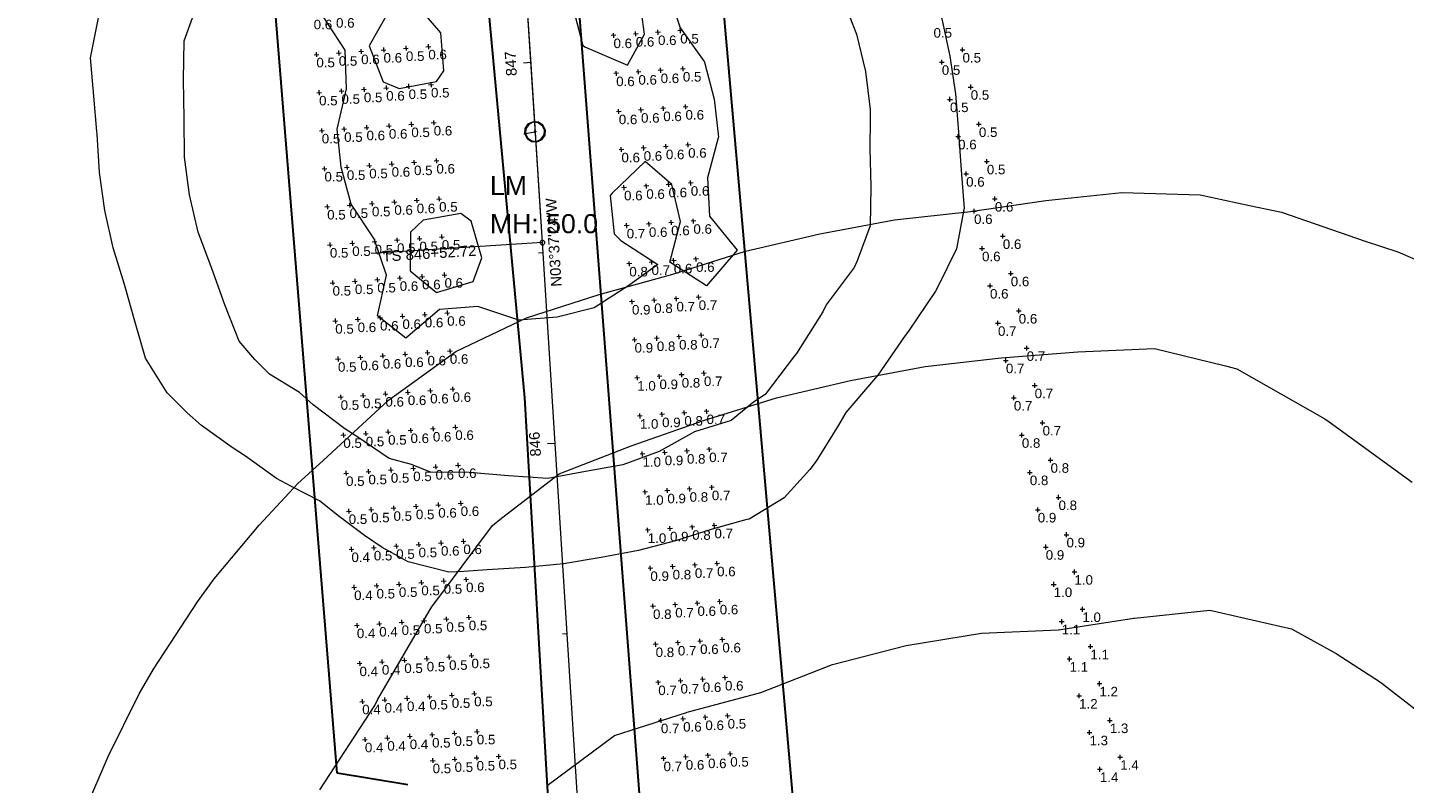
# Model space of a CAD drawing. Extents: x 11759 to 13757, y -2685 to 8839.
# Tile 49 of 58: x 12638 to 12999, y 6934 to 7132. Entities that reach past the tile are written whole.
import ezdxf

# ---------------------------------------------------------------- set-up
doc = ezdxf.new("R2010")
doc.units = 0
doc.header["$MEASUREMENT"] = 0
for name, color, linetype, lineweight in [('AGI32-115446_BK001 - Copy -- 2023-Jan-03 22h-01m-38s-DRAWING', 7, 'Continuous', 0), ('AGI32-Project_1-CALCPTS', 7, 'Continuous', 0), ('AGI32-Project_1-LUMINAIRE', 7, 'Continuous', 0), ('AGI32-Project_1-MARKPOINT', 7, 'Continuous', 0), ('AGI32-Project_1-POLE_PENDANT', 7, 'Continuous', 0), ('AGI32-Project_1-STATISTICAL_AREA', 7, 'Continuous', 0), ('AGI32-Project_1-TEMPLATE', 7, 'Continuous', 0)]:
    doc.layers.add(name, color=color, linetype=linetype, lineweight=lineweight)
doc.styles.add('AGI32-Arial', font='arial.ttf')

# ---------------------------------------------------------------- blocks, each defined once
blk = doc.blocks.new('AGI32-ID1buv4w-Project_1-STATISTICAL_AREA-US 23 NB - Overall')
at = {"layer": 'AGI32-Project_1-STATISTICAL_AREA', "color": 7, "linetype": 'Continuous', "lineweight": 30}
for p, q in [((617.34, 5157.8), (584.78, 5558.94)), ((644.11, 5496.34), (666.46, 5256.13)), ((666.46, 5256.13), (688.19, 4883.66)), ((635.86, 5154.75), (617.34, 5157.8))]:
    blk.add_line(p, q, dxfattribs=at)
blk = doc.blocks.new('AGI32-ID1buv4w-Project_1-STATISTICAL_AREA-US 23 SB - Overall')
at = {"layer": 'AGI32-Project_1-STATISTICAL_AREA', "color": 7, "linetype": 'Continuous', "lineweight": 30}
for p, q in [((736.94, 5149.82), (712.63, 5426.3)), ((675.78, 5421.7), (701.41, 5088.01))]:
    blk.add_line(p, q, dxfattribs=at)
blk = doc.blocks.new('AGI32-ID1buv4w-Project_1-LUMINAIRE-LM_Symbol')
at = {"layer": 'AGI32-Project_1-LUMINAIRE', "color": 7, "linetype": 'ByBlock', "lineweight": 0}
for p, q in [((-0.78, 0.45, 0.3), (-0.9, 0, 0.3)), ((-0.78, 0.45), (-0.9, 0)), ((-0.9, 0, 0.3), (-0.78, 0.45, 0.3)), ((-0.9, 0, 0.3), (-0.78, -0.45, 0.3)), ((-0.9, 0), (-0.9, 0, 0.3)), ((-0.9, 0), (-0.78, -0.45)), ((-0.78, -0.45, 0.3), (-0.9, 0, 0.3)), ((-0.9, 0, 0.3), (-0.9, 0)), ((-0.73, 0.4), (-0.85, 0)), ((-0.85, 0), (-0.73, -0.4)), ((-0.45, 0.78, 0.3), (-0.78, 0.45, 0.3)), ((-0.45, 0.78), (-0.78, 0.45)), ((-0.78, 0.45, 0.3), (-0.45, 0.78, 0.3)), ((-0.78, 0.45), (-0.78, 0.45, 0.3)), ((-0.78, 0.45, 0.3), (-0.78, 0.45)), ((-0.4, 0.73), (-0.73, 0.4)), ((0, 0.9, 0.3), (-0.45, 0.78, 0.3)), ((0, 0.9), (-0.45, 0.78)), ((-0.45, 0.78, 0.3), (0, 0.9, 0.3)), ((-0.45, 0.78), (-0.45, 0.78, 0.3)), ((-0.45, 0.78, 0.3), (-0.45, 0.78)), ((0, 0.85), (-0.4, 0.73)), ((-0.1, 0), (0.1, 0)), ((0.45, 0.78, 0.3), (0, 0.9, 0.3)), ((0.45, 0.78), (0, 0.9)), ((0, 0.9), (0, 0.9, 0.3)), ((0, 0.9, 0.3), (0.45, 0.78, 0.3)), ((0, 0.9, 0.3), (0, 0.9)), ((0.4, 0.73), (0, 0.85)), ((0, -0.1), (0, 0.1)), ((0, 0.1), (0.1, 0)), ((0, -0.1), (0.1, 0)), ((0.73, 0.4), (0.4, 0.73)), ((0.78, 0.45, 0.3), (0.45, 0.78, 0.3)), ((0.78, 0.45), (0.45, 0.78)), ((0.45, 0.78), (0.45, 0.78, 0.3)), ((0.45, 0.78, 0.3), (0.78, 0.45, 0.3)), ((0.45, 0.78, 0.3), (0.45, 0.78)), ((0.85, 0), (0.73, 0.4)), ((0.73, -0.4), (0.85, 0)), ((0.9, 0, 0.3), (0.78, 0.45, 0.3)), ((0.9, 0), (0.78, 0.45)), ((0.78, 0.45), (0.78, 0.45, 0.3)), ((0.78, 0.45, 0.3), (0.9, 0, 0.3)), ((0.78, 0.45, 0.3), (0.78, 0.45)), ((0.78, -0.45, 0.3), (0.9, 0, 0.3)), ((0.78, -0.45), (0.9, 0)), ((0.9, 0, 0.3), (0.78, -0.45, 0.3)), ((0.9, 0, 0.3), (0.9, 0)), ((0.9, 0), (0.9, 0, 0.3)), ((-0.78, -0.45, 0.3), (-0.45, -0.78, 0.3)), ((-0.78, -0.45), (-0.78, -0.45, 0.3)), ((-0.78, -0.45), (-0.45, -0.78)), ((-0.45, -0.78, 0.3), (-0.78, -0.45, 0.3)), ((-0.78, -0.45, 0.3), (-0.78, -0.45)), ((-0.73, -0.4), (-0.4, -0.73)), ((-0.45, -0.78, 0.3), (0, -0.9, 0.3)), ((-0.45, -0.78), (-0.45, -0.78, 0.3)), ((-0.45, -0.78), (0, -0.9)), ((0, -0.9, 0.3), (-0.45, -0.78, 0.3)), ((-0.45, -0.78, 0.3), (-0.45, -0.78)), ((-0.4, -0.73), (0, -0.85)), ((0, -0.85), (0.4, -0.73)), ((0, -0.9, 0.3), (0.45, -0.78, 0.3)), ((0, -0.9), (0.45, -0.78)), ((0.45, -0.78, 0.3), (0, -0.9, 0.3)), ((0, -0.9), (0, -0.9, 0.3)), ((0, -0.9, 0.3), (0, -0.9)), ((0.4, -0.73), (0.73, -0.4)), ((0.45, -0.78, 0.3), (0.78, -0.45, 0.3)), ((0.45, -0.78), (0.78, -0.45)), ((0.78, -0.45, 0.3), (0.45, -0.78, 0.3)), ((0.45, -0.78), (0.45, -0.78, 0.3)), ((0.45, -0.78, 0.3), (0.45, -0.78)), ((0.78, -0.45), (0.78, -0.45, 0.3)), ((0.78, -0.45, 0.3), (0.78, -0.45))]:
    blk.add_line(p, q, dxfattribs=at)
blk = doc.blocks.new('AGI32-ID1buv4w-Project_1-LUMINAIRE-LM_125-1')
at = {"layer": 'AGI32-Project_1-LUMINAIRE', "color": 7, "linetype": 'ByBlock', "lineweight": 0, "xscale": 3, "yscale": 3, "zscale": 3}
blk.add_blockref('AGI32-ID1buv4w-Project_1-LUMINAIRE-LM_Symbol', (0, 0), dxfattribs=at)
blk = doc.blocks.new('AGI32-ID1buv4w-Project_1-LUMINAIRE-LM_125_Labels')
at = {"layer": 'AGI32-Project_1-LUMINAIRE', "color": 7, "linetype": 'ByBlock', "lineweight": 0, "char_height": 5, "attachment_point": 1, "style": 'AGI32-Arial'}
for s, insert in [('LM', (-8.85, -11.04, 50)), ('MH: 50.0', (-8.85, -21.04, 50))]:
    blk.add_mtext(s, dxfattribs=dict(at, insert=insert))
blk = doc.blocks.new('AGI32-ID1buv4w-Project_1-LUMINAIRE-LM_Template1')
at = {"layer": 'AGI32-Project_1-TEMPLATE', "color": 1, "linetype": 'ByBlock', "lineweight": 0}
for p, q in [((-20, 111.88, -50), (-10, 112.73, -50)), ((-10, 112.73, -50), (0, 112.91, -50)), ((0, 112.91, -50), (10, 112.83, -50)), ((10, 112.83, -50), (20, 112.09, -50)), ((20, 112.09, -50), (30, 110.85, -50)), ((-50, 104.94, -50), (-40, 109.5, -50)), ((-40, 109.5, -50), (-36.02, 109.99, -50)), ((-36.02, 109.99, -50), (-30, 110.68, -50)), ((-30, 110.68, -50), (-20, 111.88, -50)), ((30, 110.85, -50), (39.4, 109.99, -50)), ((39.4, 109.99, -50), (40, 109.93, -50)), ((40, 109.93, -50), (49.99, 106.1, -50)), ((-55.96, 99.99, -50), (-50, 104.94, -50)), ((49.99, 106.1, -50), (58.01, 99.99, -50)), ((-59.99, 96.08, -50), (-55.96, 99.99, -50)), ((58.01, 99.99, -50), (59.99, 98.21, -50)), ((59.99, 98.21, -50), (67.49, 89.99, -50)), ((-65.67, 89.99, -50), (-59.99, 96.08, -50)), ((-69.99, 85.03, -50), (-65.67, 89.99, -50)), ((67.49, 89.99, -50), (69.99, 87, -50)), ((69.99, 87, -50), (78.64, 79.99, -50)), ((-76.51, 79.99, -50), (-69.99, 85.03, -50)), ((-79.99, 77.26, -50), (-76.51, 79.99, -50)), ((78.64, 79.99, -50), (79.99, 78.89, -50)), ((-86.94, 69.99, -50), (-79.99, 77.26, -50)), ((79.99, 78.89, -50), (88.87, 69.99, -50)), ((-89.99, 67.14, -50), (-86.94, 69.99, -50)), ((88.87, 69.99, -50), (89.99, 68.99, -50)), ((89.99, 68.99, -50), (98.78, 59.99, -50)), ((-96.87, 59.99, -50), (-89.99, 67.14, -50)), ((-99.99, 56.1, -50), (-96.87, 59.99, -50)), ((98.78, 59.99, -50), (99.99, 58.51, -50)), ((99.99, 58.51, -50), (106.17, 49.99, -50)), ((-104.18, 49.99, -50), (-99.99, 56.1, -50)), ((-108.13, 40, -50), (-104.18, 49.99, -50)), ((106.17, 49.99, -50), (109.99, 40.21, -50)), ((-109.13, 30, -50), (-108.13, 40, -50)), ((109.99, 40.21, -50), (110.07, 40, -50)), ((110.07, 40, -50), (111.13, 30, -50)), ((-109.99, 20.7, -50), (-109.13, 30, -50)), ((111.13, 30, -50), (112.21, 20, -50)), ((-111.26, 10, -50), (-110.07, 20, -50)), ((-110.07, 20, -50), (-109.99, 20.7, -50)), ((112.21, 20, -50), (113.29, 10, -50)), ((-111.61, 0, -50), (-111.26, 10, -50)), ((113.29, 10, -50), (113.56, 0, -50)), ((-111.26, -10, -50), (-111.61, 0, -50)), ((113.56, 0, -50), (113.29, -10, -50)), ((-110.07, -20, -50), (-111.26, -10, -50)), ((113.29, -10, -50), (112.21, -20, -50)), ((-109.99, -20.7, -50), (-110.07, -20, -50)), ((-109.13, -30, -50), (-109.99, -20.7, -50)), ((112.21, -20, -50), (111.13, -30, -50)), ((-108.13, -40, -50), (-109.13, -30, -50)), ((111.13, -30, -50), (110.07, -40, -50)), ((-104.18, -50, -50), (-108.13, -40, -50)), ((109.99, -40.21, -50), (106.17, -50, -50)), ((110.07, -40, -50), (109.99, -40.21, -50)), ((-99.99, -56.1, -50), (-104.18, -50, -50)), ((106.17, -50, -50), (99.99, -58.51, -50)), ((-96.87, -59.99, -50), (-99.99, -56.1, -50)), ((-89.99, -67.14, -50), (-96.87, -59.99, -50)), ((98.78, -59.99, -50), (89.99, -68.99, -50)), ((99.99, -58.51, -50), (98.78, -59.99, -50)), ((-86.94, -69.99, -50), (-89.99, -67.14, -50)), ((-79.99, -77.26, -50), (-86.94, -69.99, -50)), ((88.87, -69.99, -50), (79.99, -78.89, -50)), ((89.99, -68.99, -50), (88.87, -69.99, -50)), ((-76.51, -79.99, -50), (-79.99, -77.26, -50)), ((79.99, -78.89, -50), (78.64, -79.99, -50)), ((-69.99, -85.03, -50), (-76.51, -79.99, -50)), ((78.64, -79.99, -50), (69.99, -87, -50)), ((-65.67, -89.99, -50), (-69.99, -85.03, -50)), ((-59.99, -96.08, -50), (-65.67, -89.99, -50)), ((67.49, -89.99, -50), (59.99, -98.21, -50)), ((69.99, -87, -50), (67.49, -89.99, -50)), ((-55.96, -99.99, -50), (-59.99, -96.08, -50)), ((-50, -104.94, -50), (-55.96, -99.99, -50)), ((58.01, -99.99, -50), (49.99, -106.1, -50)), ((59.99, -98.21, -50), (58.01, -99.99, -50)), ((-40, -109.5, -50), (-50, -104.94, -50)), ((49.99, -106.1, -50), (40, -109.93, -50)), ((-36.02, -109.99, -50), (-40, -109.5, -50)), ((-30, -110.68, -50), (-36.02, -109.99, -50)), ((-20, -111.88, -50), (-30, -110.68, -50)), ((-10, -112.73, -50), (-20, -111.88, -50)), ((30, -110.85, -50), (20, -112.09, -50)), ((39.4, -109.99, -50), (30, -110.85, -50)), ((40, -109.93, -50), (39.4, -109.99, -50)), ((0, -112.91, -50), (-10, -112.73, -50)), ((10, -112.83, -50), (0, -112.91, -50)), ((20, -112.09, -50), (10, -112.83, -50))]:
    blk.add_line(p, q, dxfattribs=at)
at = {"layer": 'AGI32-Project_1-TEMPLATE', "color": 5, "linetype": 'ByBlock', "lineweight": 0}
for p, q in [((-30, 84.75, -50), (-20, 87.43, -50)), ((-20, 87.43, -50), (-10, 89.98, -50)), ((-10, 89.98, -50), (0, 89.96, -50)), ((0, 89.96, -50), (10, 89.99, -50)), ((10, 89.99, -50), (20, 88.29, -50)), ((20, 88.29, -50), (30, 84.86, -50)), ((-40, 82.85, -50), (-30, 84.75, -50)), ((30, 84.86, -50), (40, 83.65, -50)), ((40, 83.65, -50), (46.61, 79.99, -50)), ((-50, 77.33, -50), (-44.52, 79.99, -50)), ((-44.52, 79.99, -50), (-40, 82.85, -50)), ((46.61, 79.99, -50), (49.99, 78.56, -50)), ((-57.49, 69.99, -50), (-50, 77.33, -50)), ((49.99, 78.56, -50), (59.42, 69.99, -50)), ((-59.99, 67.64, -50), (-57.49, 69.99, -50)), ((59.42, 69.99, -50), (59.99, 69.5, -50)), ((59.99, 69.5, -50), (68.77, 59.99, -50)), ((-67.06, 59.99, -50), (-59.99, 67.64, -50)), ((-69.99, 56.1, -50), (-67.06, 59.99, -50)), ((68.77, 59.99, -50), (69.99, 58.35, -50)), ((69.99, 58.35, -50), (78.97, 49.99, -50)), ((-76.9, 49.99, -50), (-69.99, 56.1, -50)), ((-79.99, 45.51, -50), (-76.9, 49.99, -50)), ((78.97, 49.99, -50), (79.99, 48.41, -50)), ((79.99, 48.41, -50), (85.03, 40, -50)), ((-83.19, 40, -50), (-79.99, 45.51, -50)), ((-85.15, 30, -50), (-83.19, 40, -50)), ((85.03, 40, -50), (86.99, 30, -50)), ((-86.82, 20, -50), (-85.15, 30, -50)), ((86.99, 30, -50), (88.58, 20, -50)), ((-88.57, 10, -50), (-86.82, 20, -50)), ((88.58, 20, -50), (89.99, 12.61, -50)), ((89.99, 12.61, -50), (90.52, 10, -50)), ((-89.09, 0, -50), (-88.57, 10, -50)), ((90.52, 10, -50), (91.07, 0, -50)), ((-88.57, -10, -50), (-89.09, 0, -50)), ((91.07, 0, -50), (90.52, -10, -50)), ((-86.82, -20, -50), (-88.57, -10, -50)), ((90.52, -10, -50), (89.99, -12.61, -50)), ((89.99, -12.61, -50), (88.58, -20, -50)), ((-85.15, -30, -50), (-86.82, -20, -50)), ((88.58, -20, -50), (86.99, -30, -50)), ((-83.19, -40, -50), (-85.15, -30, -50)), ((86.99, -30, -50), (85.03, -40, -50)), ((-79.99, -45.51, -50), (-83.19, -40, -50)), ((85.03, -40, -50), (79.99, -48.41, -50)), ((-76.9, -50, -50), (-79.99, -45.51, -50)), ((-69.99, -56.1, -50), (-76.9, -50, -50)), ((78.97, -50, -50), (69.99, -58.35, -50)), ((79.99, -48.41, -50), (78.97, -50, -50)), ((-67.06, -59.99, -50), (-69.99, -56.1, -50)), ((-59.99, -67.64, -50), (-67.06, -59.99, -50)), ((68.77, -59.99, -50), (59.99, -69.5, -50)), ((69.99, -58.35, -50), (68.77, -59.99, -50)), ((-57.49, -69.99, -50), (-59.99, -67.64, -50)), ((-50, -77.33, -50), (-57.49, -69.99, -50)), ((59.42, -69.99, -50), (49.99, -78.56, -50)), ((59.99, -69.5, -50), (59.42, -69.99, -50)), ((-44.52, -79.99, -50), (-50, -77.33, -50)), ((49.99, -78.56, -50), (46.61, -79.99, -50)), ((-40, -82.85, -50), (-44.52, -79.99, -50)), ((-30, -84.75, -50), (-40, -82.85, -50)), ((46.61, -79.99, -50), (40, -83.65, -50)), ((-20, -87.43, -50), (-30, -84.75, -50)), ((30, -84.86, -50), (20, -88.29, -50)), ((40, -83.65, -50), (30, -84.86, -50)), ((-10, -89.98, -50), (-20, -87.43, -50)), ((0, -89.96, -50), (-10, -89.98, -50)), ((10, -89.99, -50), (0, -89.96, -50)), ((20, -88.29, -50), (10, -89.99, -50))]:
    blk.add_line(p, q, dxfattribs=at)
at = {"layer": 'AGI32-Project_1-TEMPLATE', "color": 3, "linetype": 'ByBlock', "lineweight": 0}
for p, q in [((-46.32, 40, -50), (-40, 47.15, -50)), ((-40, 47.15, -50), (-30, 41.31, -50)), ((-20, 42.3, -50), (-10, 47.77, -50)), ((-10, 47.77, -50), (0, 48.88, -50)), ((0, 48.88, -50), (10, 48.16, -50)), ((10, 48.16, -50), (20, 44.03, -50)), ((31.6, 40, -50), (40, 47.79, -50)), ((40, 47.79, -50), (49.57, 40, -50)), ((20, 44.03, -50), (28.43, 40, -50)), ((-42.07, 30, -50), (-46.32, 40, -50)), ((-30, 41.31, -50), (-20, 42.3, -50)), ((28.43, 40, -50), (20, 32.04, -50)), ((36.32, 30, -50), (31.6, 40, -50)), ((49.57, 40, -50), (43.99, 30, -50)), ((-30, 36.78, -50), (-35.74, 30, -50)), ((-20, 35.69, -50), (-30, 36.78, -50)), ((-16.6, 30, -50), (-20, 35.69, -50)), ((-43.55, 20, -50), (-42.07, 30, -50)), ((-35.74, 30, -50), (-33.8, 20, -50)), ((-17.63, 20, -50), (-16.6, 30, -50)), ((20, 32.04, -50), (18.63, 30, -50)), ((18.63, 30, -50), (19.43, 20, -50)), ((35.83, 20, -50), (36.32, 30, -50)), ((43.99, 30, -50), (45.35, 20, -50)), ((-47.85, 10, -50), (-43.55, 20, -50)), ((-33.8, 20, -50), (-30, 17.54, -50)), ((-20, 17.59, -50), (-17.63, 20, -50)), ((19.43, 20, -50), (20, 19.48, -50)), ((20, 19.48, -50), (30, 12.84, -50)), ((30, 12.84, -50), (35.83, 20, -50)), ((45.35, 20, -50), (49.99, 10.16, -50)), ((-30, 17.54, -50), (-20, 17.59, -50)), ((-48.64, 0, -50), (-47.85, 10, -50)), ((49.99, 10.16, -50), (50.05, 10, -50)), ((50.05, 10, -50), (50.72, 0, -50)), ((-47.85, -10, -50), (-48.64, 0, -50)), ((50.72, 0, -50), (50.05, -10, -50)), ((-43.55, -20, -50), (-47.85, -10, -50)), ((49.99, -10.16, -50), (45.35, -20, -50)), ((50.05, -10, -50), (49.99, -10.16, -50)), ((30, -12.84, -50), (20, -19.48, -50)), ((35.83, -20, -50), (30, -12.84, -50)), ((-30, -17.54, -50), (-33.8, -20, -50)), ((-20, -17.59, -50), (-30, -17.54, -50)), ((-17.63, -20, -50), (-20, -17.59, -50)), ((-42.07, -30, -50), (-43.55, -20, -50)), ((-33.8, -20, -50), (-35.74, -30, -50)), ((-16.6, -30, -50), (-17.63, -20, -50)), ((19.43, -20, -50), (18.63, -30, -50)), ((20, -19.48, -50), (19.43, -20, -50)), ((36.32, -30, -50), (35.83, -20, -50)), ((45.35, -20, -50), (43.99, -30, -50)), ((-46.32, -40, -50), (-42.07, -30, -50)), ((-35.74, -30, -50), (-30, -36.78, -50)), ((-20, -35.69, -50), (-16.6, -30, -50)), ((18.63, -30, -50), (20, -32.04, -50)), ((20, -32.04, -50), (28.43, -40, -50)), ((31.6, -40, -50), (36.32, -30, -50)), ((43.99, -30, -50), (49.57, -40, -50)), ((-30, -36.78, -50), (-20, -35.69, -50)), ((-40, -47.15, -50), (-46.32, -40, -50)), ((-30, -41.31, -50), (-40, -47.15, -50)), ((-20, -42.3, -50), (-30, -41.31, -50)), ((-10, -47.77, -50), (-20, -42.3, -50)), ((28.43, -40, -50), (20, -44.03, -50)), ((40, -47.79, -50), (31.6, -40, -50)), ((49.57, -40, -50), (40, -47.79, -50)), ((20, -44.03, -50), (10, -48.16, -50)), ((0, -48.88, -50), (-10, -47.77, -50)), ((10, -48.16, -50), (0, -48.88, -50))]:
    blk.add_line(p, q, dxfattribs=at)
blk = doc.blocks.new('AGI32-ID1buv4w-Project_1-LUMINAIRE-LM_125')
at = {"layer": 'AGI32-Project_1-POLE_PENDANT', "color": 7, "linetype": 'ByBlock', "lineweight": 0}
for q in [(3, 0), (0, 0, -50)]:
    blk.add_line((0, 0), q, dxfattribs=at)
at = {"layer": 'AGI32-Project_1-LUMINAIRE', "color": 7, "linetype": 'ByBlock', "lineweight": 0}
blk.add_blockref('AGI32-ID1buv4w-Project_1-LUMINAIRE-LM_125-1', (3, 0), dxfattribs=at)
at = {"layer": 'AGI32-Project_1-LUMINAIRE', "color": 7, "linetype": 'ByBlock', "lineweight": 0, "rotation": 349.6469913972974}
blk.add_blockref('AGI32-ID1buv4w-Project_1-LUMINAIRE-LM_125_Labels', (0, 0, -50), dxfattribs=at)
at = {"layer": 'AGI32-Project_1-TEMPLATE', "color": 7, "linetype": 'ByBlock', "lineweight": 0}
blk.add_blockref('AGI32-ID1buv4w-Project_1-LUMINAIRE-LM_Template1', (0, 0), dxfattribs=at)
blk = doc.blocks.new('AGI32-ID1buv4w-Project_1-LUMINAIRE-HM4_Template2')
at = {"layer": 'AGI32-Project_1-TEMPLATE', "color": 1, "linetype": 'ByBlock', "lineweight": 0}
for p, q in [((-59.82, 251.5, -100), (-39.88, 252.8, -100)), ((-39.88, 252.8, -100), (-19.94, 254.78, -100)), ((-19.94, 254.78, -100), (0, 255.18, -100)), ((0, 255.18, -100), (19.94, 254.78, -100)), ((19.94, 254.78, -100), (39.88, 252.8, -100)), ((39.88, 252.8, -100), (59.82, 251.5, -100)), ((-99.7, 244.62, -100), (-79.76, 249.5, -100)), ((-79.76, 249.5, -100), (-59.82, 251.5, -100)), ((59.82, 251.5, -100), (79.76, 249.5, -100)), ((79.76, 249.5, -100), (99.7, 244.62, -100)), ((-111.77, 239.28, -100), (-99.7, 244.62, -100)), ((99.7, 244.62, -100), (111.77, 239.28, -100)), ((-119.64, 235.83, -100), (-111.77, 239.28, -100)), ((111.77, 239.28, -100), (119.64, 235.83, -100)), ((-139.58, 223.87, -100), (-119.64, 235.83, -100)), ((119.64, 235.83, -100), (139.58, 223.87, -100)), ((-147.4, 219.34, -100), (-139.58, 223.87, -100)), ((139.58, 223.87, -100), (147.4, 219.34, -100)), ((-159.52, 210.76, -100), (-147.4, 219.34, -100)), ((147.4, 219.34, -100), (159.52, 210.76, -100)), ((-173.98, 199.4, -100), (-159.52, 210.76, -100)), ((-179.46, 194.39, -100), (-173.98, 199.4, -100)), ((-194.39, 179.46, -100), (-179.46, 194.39, -100)), ((-199.4, 173.98, -100), (-194.39, 179.46, -100)), ((-210.76, 159.52, -100), (-199.4, 173.98, -100)), ((-219.34, 147.4, -100), (-210.76, 159.52, -100))]:
    blk.add_line(p, q, dxfattribs=at)
at = {"layer": 'AGI32-Project_1-TEMPLATE', "color": 5, "linetype": 'ByBlock', "lineweight": 0}
for p, q in [((-59.82, 210.98, -100), (-39.88, 213.54, -100)), ((-39.88, 213.54, -100), (-19.94, 215.43, -100)), ((-19.94, 215.43, -100), (0, 215.91, -100)), ((0, 215.91, -100), (19.94, 215.43, -100)), ((19.94, 215.43, -100), (39.88, 213.54, -100)), ((39.88, 213.54, -100), (59.82, 210.98, -100)), ((-79.76, 207.72, -100), (-59.82, 210.98, -100)), ((59.82, 210.98, -100), (79.76, 207.72, -100)), ((-96.98, 199.4, -100), (-79.76, 207.72, -100)), ((79.76, 207.72, -100), (96.98, 199.4, -100)), ((-99.7, 198.01, -100), (-96.98, 199.4, -100)), ((96.98, 199.4, -100), (99.7, 198.01, -100)), ((-119.64, 180.41, -100), (-99.7, 198.01, -100)), ((99.7, 198.01, -100), (119.64, 180.41, -100)), ((-138.58, 159.52, -100), (-120.57, 179.46, -100)), ((-120.57, 179.46, -100), (-119.64, 180.41, -100)), ((119.64, 180.41, -100), (120.57, 179.46, -100)), ((120.57, 179.46, -100), (138.58, 159.52, -100)), ((-139.58, 158.23, -100), (-138.58, 159.52, -100)), ((-158.23, 139.58, -100), (-139.58, 158.23, -100))]:
    blk.add_line(p, q, dxfattribs=at)
at = {"layer": 'AGI32-Project_1-TEMPLATE', "color": 3, "linetype": 'ByBlock', "lineweight": 0}
for p, q in [((-19.94, 144.04, -100), (0, 144.89, -100)), ((0, 144.89, -100), (19.94, 144.04, -100)), ((-39.88, 140.7, -100), (-19.94, 144.04, -100)), ((19.94, 144.04, -100), (39.88, 140.7, -100)), ((-99.7, 128.36, -100), (-79.76, 137.62, -100)), ((-79.76, 137.62, -100), (-60.05, 139.58, -100)), ((-60.05, 139.58, -100), (-59.82, 139.61, -100)), ((-59.82, 139.61, -100), (-39.88, 140.7, -100)), ((39.88, 140.7, -100), (59.82, 139.61, -100)), ((59.82, 139.61, -100), (60.05, 139.58, -100)), ((60.05, 139.58, -100), (79.76, 137.62, -100)), ((79.76, 137.62, -100), (99.7, 128.36, -100)), ((99.7, 128.36, -100), (109.89, 119.64, -100)), ((109.89, 119.64, -100), (119.64, 109.89, -100)), ((119.64, 109.89, -100), (128.36, 99.7, -100))]:
    blk.add_line(p, q, dxfattribs=at)
blk = doc.blocks.new('AGI32-ID1buv4w-Project_1-LUMINAIRE-HM4_90')
at = {"layer": 'AGI32-Project_1-TEMPLATE', "color": 7, "linetype": 'ByBlock', "lineweight": 0}
blk.add_blockref('AGI32-ID1buv4w-Project_1-LUMINAIRE-HM4_Template2', (0, 0), dxfattribs=at)
blk = doc.blocks.new('AGI32-ID1buv4w-MARKPOINT')
at = {"layer": 'AGI32-Project_1-MARKPOINT', "color": 0, "linetype": 'Continuous', "lineweight": 0}
for p, q in [((-0.125, 0), (0.125, 0)), ((0, -0.125), (0, 0.125))]:
    blk.add_line(p, q, dxfattribs=at)
blk = doc.blocks.new('AGI32-ID1buv4w-Project_1-CALCPTS-US 23 NB - Ramp C')
at = {"layer": 'AGI32-Project_1-MARKPOINT', "color": 6, "linetype": 'Continuous', "lineweight": 0, "xscale": 5, "yscale": 5, "zscale": 5}
for p in [(781.27, 5347.41), (775.84, 5344.17), (783.42, 5337.64), (777.99, 5334.41), (785.57, 5327.88), (780.13, 5324.64), (787.66, 5318.1), (782.22, 5314.86), (789.75, 5308.32), (784.3, 5305.08), (786.39, 5295.3), (791.84, 5298.54), (793.92, 5288.76), (788.48, 5285.52), (796.01, 5278.98), (790.57, 5275.74), (798.1, 5269.2), (792.65, 5265.96), (800.19, 5259.42), (794.74, 5256.18), (802.27, 5249.64), (796.83, 5246.4), (804.36, 5239.86), (798.92, 5236.62), (801, 5226.84), (806.45, 5230.08), (808.54, 5220.3), (803.09, 5217.06), (810.62, 5210.52), (805.18, 5207.28), (812.71, 5200.74), (807.27, 5197.5), (814.8, 5190.96), (809.35, 5187.72), (817.18, 5181.25), (811.85, 5178.05), (819.9, 5171.63), (814.57, 5168.42), (822.62, 5162.01), (817.29, 5158.8)]:
    blk.add_blockref('AGI32-ID1buv4w-MARKPOINT', p, dxfattribs=at)
at = {"layer": 'AGI32-Project_1-CALCPTS', "color": 6, "linetype": 'Continuous', "lineweight": 0, "char_height": 2.5, "attachment_point": 1, "style": 'AGI32-Arial'}
for s, insert in [('0.5', (773.68, 5353.1)), ('0.5', (781.27, 5346.57)), ('0.5', (775.84, 5343.34)), ('0.5', (783.42, 5336.81)), ('0.5', (777.99, 5333.57)), ('0.5', (785.57, 5327.04)), ('0.6', (780.13, 5323.81)), ('0.6', (782.22, 5314.03)), ('0.5', (787.66, 5317.26)), ('0.6', (789.75, 5307.48)), ('0.6', (784.3, 5304.25)), ('0.6', (791.84, 5297.7)), ('0.6', (786.39, 5294.47)), ('0.6', (793.92, 5287.92)), ('0.6', (788.48, 5284.69)), ('0.6', (796.01, 5278.14)), ('0.7', (790.57, 5274.91)), ('0.7', (798.1, 5268.36)), ('0.7', (792.65, 5265.13)), ('0.7', (800.19, 5258.58)), ('0.7', (794.74, 5255.35)), ('0.8', (796.83, 5245.57)), ('0.7', (802.27, 5248.81)), ('0.8', (804.36, 5239.03)), ('0.8', (798.92, 5235.79)), ('0.8', (806.45, 5229.25)), ('0.9', (801, 5226.01)), ('0.9', (808.54, 5219.47)), ('0.9', (803.09, 5216.23)), ('1.0', (810.62, 5209.69)), ('1.0', (805.18, 5206.45)), ('1.0', (812.71, 5199.91)), ('1.1', (807.27, 5196.67)), ('1.1', (814.8, 5190.13)), ('1.1', (809.35, 5186.89)), ('1.2', (817.18, 5180.42)), ('1.2', (811.85, 5177.21)), ('1.3', (819.9, 5170.8)), ('1.3', (814.57, 5167.59)), ('1.4', (822.62, 5161.17)), ('1.4', (817.29, 5157.97))]:
    blk.add_mtext(s, dxfattribs=dict(at, insert=insert))
blk = doc.blocks.new('AGI32-ID1buv4w-Project_1-CALCPTS-US 23 NB - STA 843+00 TO STA 849+00_Luminance')
at = {"layer": 'AGI32-Project_1-MARKPOINT', "color": 154, "linetype": 'Continuous', "lineweight": 0, "xscale": 5.000000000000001, "yscale": 5.000000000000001, "zscale": 5.000000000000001, "rotation": 93.95608219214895}
for p in [(689.78, 5351.18), (695.61, 5351.58), (701.44, 5351.98), (707.27, 5352.39), (707.96, 5342.41), (690.47, 5341.2), (696.3, 5341.6), (702.13, 5342.01), (696.99, 5331.63), (702.82, 5332.03), (708.65, 5332.43), (691.16, 5331.22), (691.85, 5321.25), (697.68, 5321.65), (703.51, 5322.05), (709.34, 5322.46), (692.54, 5311.27), (698.37, 5311.68), (704.2, 5312.08), (710.03, 5312.48), (710.72, 5302.51), (693.23, 5301.3), (699.06, 5301.7), (704.89, 5302.1), (699.75, 5291.72), (705.58, 5292.12), (711.41, 5292.53), (693.92, 5291.32), (694.61, 5281.34), (700.44, 5281.75), (706.27, 5282.15), (712.1, 5282.55), (695.3, 5271.37), (701.13, 5271.77), (706.96, 5272.17), (712.79, 5272.58), (695.99, 5261.39), (701.82, 5261.79), (707.65, 5262.2), (713.48, 5262.6), (708.34, 5252.22), (714.17, 5252.62), (696.68, 5251.41), (702.51, 5251.82), (697.37, 5241.44), (703.2, 5241.84), (709.03, 5242.24), (714.86, 5242.65), (698.06, 5231.46), (703.89, 5231.86), (709.72, 5232.27), (715.55, 5232.67), (698.75, 5221.49), (704.58, 5221.89), (710.41, 5222.29), (716.24, 5222.69), (711.1, 5212.32), (716.93, 5212.72), (699.44, 5211.51), (705.27, 5211.91), (700.13, 5201.53), (705.96, 5201.94), (711.79, 5202.34), (717.62, 5202.74), (700.82, 5191.56), (706.65, 5191.96), (712.48, 5192.36), (718.31, 5192.77), (701.51, 5181.58), (707.34, 5181.98), (713.17, 5182.39), (719, 5182.79), (719.69, 5172.81), (702.2, 5171.6), (708.03, 5172.01), (713.86, 5172.41), (708.72, 5162.03), (714.55, 5162.44), (720.38, 5162.84), (702.89, 5161.63)]:
    blk.add_blockref('AGI32-ID1buv4w-MARKPOINT', p, dxfattribs=at)
at = {"layer": 'AGI32-Project_1-CALCPTS', "color": 154, "linetype": 'Continuous', "lineweight": 0, "char_height": 2.5, "attachment_point": 1, "style": 'AGI32-Arial'}
for s, insert in [('0.6', (689.78, 5350.34)), ('0.6', (695.61, 5350.75)), ('0.6', (701.44, 5351.15)), ('0.5', (707.27, 5351.55)), ('0.6', (690.47, 5340.37)), ('0.6', (696.3, 5340.77)), ('0.6', (702.13, 5341.17)), ('0.5', (707.96, 5341.58)), ('0.6', (691.16, 5330.39)), ('0.6', (696.99, 5330.79)), ('0.6', (702.82, 5331.2)), ('0.6', (708.65, 5331.6)), ('0.6', (703.51, 5321.22)), ('0.6', (709.34, 5321.62)), ('0.6', (691.85, 5320.41)), ('0.6', (697.68, 5320.82)), ('0.6', (692.54, 5310.44)), ('0.6', (698.37, 5310.84)), ('0.6', (704.2, 5311.24)), ('0.6', (710.03, 5311.65)), ('0.7', (693.23, 5300.46)), ('0.6', (699.06, 5300.86)), ('0.6', (704.89, 5301.27)), ('0.6', (710.72, 5301.67)), ('0.8', (693.92, 5290.49)), ('0.7', (699.75, 5290.89)), ('0.6', (705.58, 5291.29)), ('0.6', (711.41, 5291.69)), ('0.7', (712.1, 5281.72)), ('0.9', (694.61, 5280.51)), ('0.8', (700.44, 5280.91)), ('0.7', (706.27, 5281.32)), ('0.8', (701.13, 5270.94)), ('0.8', (706.96, 5271.34)), ('0.7', (712.79, 5271.74)), ('0.9', (695.3, 5270.53)), ('1.0', (695.99, 5260.56)), ('0.9', (701.82, 5260.96)), ('0.8', (707.65, 5261.36)), ('0.7', (713.48, 5261.77)), ('1.0', (696.68, 5250.58)), ('0.9', (702.51, 5250.98)), ('0.8', (708.34, 5251.39)), ('0.7', (714.17, 5251.79)), ('0.7', (714.86, 5241.81)), ('1.0', (697.37, 5240.6)), ('0.9', (703.2, 5241.01)), ('0.8', (709.03, 5241.41)), ('0.9', (703.89, 5231.03)), ('0.8', (709.72, 5231.43)), ('0.7', (715.55, 5231.84)), ('1.0', (698.06, 5230.63)), ('1.0', (698.75, 5220.65)), ('0.9', (704.58, 5221.06)), ('0.8', (710.41, 5221.46)), ('0.7', (716.24, 5221.86)), ('0.9', (699.44, 5210.68)), ('0.8', (705.27, 5211.08)), ('0.7', (711.1, 5211.48)), ('0.6', (716.93, 5211.89)), ('0.8', (700.13, 5200.7)), ('0.7', (705.96, 5201.1)), ('0.6', (711.79, 5201.51)), ('0.6', (717.62, 5201.91)), ('0.6', (712.48, 5191.53)), ('0.6', (718.31, 5191.93)), ('0.8', (700.82, 5190.72)), ('0.7', (706.65, 5191.13)), ('0.7', (701.51, 5180.75)), ('0.7', (707.34, 5181.15)), ('0.6', (713.17, 5181.55)), ('0.6', (719, 5181.96)), ('0.7', (702.2, 5170.77)), ('0.6', (708.03, 5171.17)), ('0.6', (713.86, 5171.58)), ('0.5', (719.69, 5171.98)), ('0.7', (702.89, 5160.8)), ('0.6', (708.72, 5161.2)), ('0.6', (714.55, 5161.6)), ('0.5', (720.38, 5162))]:
    blk.add_mtext(s, dxfattribs=dict(at, insert=insert))
blk = doc.blocks.new('AGI32-ID1buv4w-Project_1-CALCPTS-US 23 SB - STA 845+00 TO STA 837+50_Luminance')
at = {"layer": 'AGI32-Project_1-MARKPOINT', "color": 154, "linetype": 'Continuous', "lineweight": 0, "xscale": 5, "yscale": 5, "zscale": 5, "rotation": 273.5372228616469}
for p in [(653.87, 5161.81), (659.62, 5162.17), (642.35, 5161.1), (648.11, 5161.45)]:
    blk.add_blockref('AGI32-ID1buv4w-MARKPOINT', p, dxfattribs=at)
at = {"layer": 'AGI32-Project_1-CALCPTS', "color": 154, "linetype": 'Continuous', "lineweight": 0, "char_height": 2.5, "attachment_point": 1, "style": 'AGI32-Arial'}
for insert in [(642.35, 5160.27), (648.11, 5160.62), (653.87, 5160.98), (659.62, 5161.33)]:
    blk.add_mtext('0.5', dxfattribs=dict(at, insert=insert))
blk = doc.blocks.new('AGI32-ID1buv4w-Project_1-CALCPTS-US 23 SB - STA 849+75 TO STA 845+00_Luminance')
at = {"layer": 'AGI32-Project_1-MARKPOINT', "color": 154, "linetype": 'Continuous', "lineweight": 0, "xscale": 5, "yscale": 5, "zscale": 5, "rotation": 274.0552286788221}
for p in [(611.87, 5346.14), (617.74, 5346.56), (623.61, 5346.97), (629.48, 5347.39), (635.35, 5347.81), (641.22, 5348.22), (612.58, 5336.17), (618.45, 5336.58), (624.32, 5337), (630.18, 5337.41), (636.05, 5337.83), (641.92, 5338.25), (636.76, 5327.86), (642.63, 5328.27), (613.28, 5326.19), (619.15, 5326.61), (625.02, 5327.02), (630.89, 5327.44), (625.73, 5317.05), (631.6, 5317.47), (637.47, 5317.88), (643.34, 5318.3), (613.99, 5316.22), (619.86, 5316.63), (614.7, 5306.24), (620.57, 5306.66), (626.44, 5307.07), (632.31, 5307.49), (638.17, 5307.91), (644.05, 5308.32), (615.41, 5296.27), (621.27, 5296.68), (627.14, 5297.1), (633.01, 5297.52), (638.88, 5297.93), (644.75, 5298.35), (645.46, 5288.37), (616.11, 5286.29), (621.98, 5286.71), (627.85, 5287.12), (633.72, 5287.54), (639.59, 5287.96), (634.43, 5277.57), (640.3, 5277.98), (646.17, 5278.4), (616.82, 5276.32), (622.69, 5276.73), (628.56, 5277.15), (617.53, 5266.34), (623.4, 5266.76), (629.26, 5267.18), (635.14, 5267.59), (641, 5268.01), (646.87, 5268.42), (618.23, 5256.37), (624.1, 5256.78), (629.97, 5257.2), (635.84, 5257.62), (641.71, 5258.03), (647.58, 5258.45), (648.29, 5248.47), (618.94, 5246.39), (624.81, 5246.81), (630.68, 5247.23), (636.55, 5247.64), (642.42, 5248.06), (637.26, 5237.67), (643.12, 5238.08), (649, 5238.5), (619.65, 5236.42), (625.52, 5236.83), (631.39, 5237.25), (626.22, 5226.86), (632.09, 5227.27), (637.96, 5227.69), (643.83, 5228.11), (649.7, 5228.52), (620.35, 5226.44), (621.06, 5216.47), (626.93, 5216.88), (632.8, 5217.3), (638.67, 5217.72), (644.54, 5218.13), (650.41, 5218.55), (651.12, 5208.57), (621.77, 5206.49), (627.64, 5206.91), (633.51, 5207.32), (639.38, 5207.74), (645.25, 5208.16), (640.08, 5197.77), (645.95, 5198.18), (651.82, 5198.6), (622.48, 5196.52), (628.35, 5196.93), (634.22, 5197.35), (629.05, 5186.96), (634.92, 5187.38), (640.79, 5187.79), (646.66, 5188.21), (652.53, 5188.62), (623.18, 5186.54), (623.89, 5176.57), (629.76, 5176.98), (635.63, 5177.4), (641.5, 5177.82), (647.37, 5178.23), (653.24, 5178.65), (624.6, 5166.59), (630.47, 5167.01), (636.34, 5167.43), (642.21, 5167.84), (648.08, 5168.26), (653.94, 5168.67)]:
    blk.add_blockref('AGI32-ID1buv4w-MARKPOINT', p, dxfattribs=at)
at = {"layer": 'AGI32-Project_1-CALCPTS', "color": 154, "linetype": 'Continuous', "lineweight": 0, "char_height": 2.5, "attachment_point": 1, "style": 'AGI32-Arial'}
for s, insert in [('0.6', (611.16, 5355.28)), ('0.6', (617.03, 5355.7)), ('0.6', (629.48, 5346.56)), ('0.5', (635.35, 5346.97)), ('0.6', (641.22, 5347.39)), ('0.5', (611.87, 5345.31)), ('0.5', (617.74, 5345.72)), ('0.6', (623.61, 5346.14)), ('0.5', (618.45, 5335.75)), ('0.5', (624.32, 5336.17)), ('0.6', (630.18, 5336.58)), ('0.5', (636.05, 5337)), ('0.5', (641.92, 5337.41)), ('0.5', (612.58, 5335.33)), ('0.5', (613.28, 5325.36)), ('0.5', (619.15, 5325.77)), ('0.6', (625.02, 5326.19)), ('0.6', (630.89, 5326.61)), ('0.5', (636.76, 5327.02)), ('0.6', (642.63, 5327.44)), ('0.5', (613.99, 5315.38)), ('0.5', (619.86, 5315.8)), ('0.5', (625.73, 5316.22)), ('0.6', (631.6, 5316.63)), ('0.5', (637.47, 5317.05)), ('0.6', (643.34, 5317.46)), ('0.6', (632.31, 5306.66)), ('0.6', (638.17, 5307.07)), ('0.5', (644.05, 5307.49)), ('0.5', (614.7, 5305.41)), ('0.5', (620.57, 5305.82)), ('0.5', (626.44, 5306.24)), ('0.5', (621.27, 5295.85)), ('0.5', (627.14, 5296.27)), ('0.5', (633.01, 5296.68)), ('0.5', (638.88, 5297.1)), ('0.5', (644.75, 5297.51)), ('0.5', (615.41, 5295.43)), ('0.5', (616.11, 5285.46)), ('0.5', (621.98, 5285.87)), ('0.5', (627.85, 5286.29)), ('0.6', (633.72, 5286.71)), ('0.6', (639.59, 5287.12)), ('0.6', (645.46, 5287.54)), ('0.5', (616.82, 5275.48)), ('0.6', (622.69, 5275.9)), ('0.6', (628.56, 5276.32)), ('0.6', (634.43, 5276.73)), ('0.6', (640.3, 5277.15)), ('0.6', (646.17, 5277.56)), ('0.6', (641, 5267.17)), ('0.6', (646.87, 5267.59)), ('0.5', (617.53, 5265.51)), ('0.6', (623.4, 5265.92)), ('0.6', (629.26, 5266.34)), ('0.6', (635.14, 5266.76)), ('0.6', (629.97, 5256.37)), ('0.6', (635.84, 5256.78)), ('0.6', (641.71, 5257.2)), ('0.6', (647.58, 5257.61)), ('0.5', (618.23, 5255.53)), ('0.5', (624.1, 5255.95)), ('0.5', (618.94, 5245.56)), ('0.5', (624.81, 5245.97)), ('0.5', (630.68, 5246.39)), ('0.6', (636.55, 5246.81)), ('0.6', (642.42, 5247.22)), ('0.6', (648.29, 5247.64)), ('0.5', (619.65, 5235.58)), ('0.5', (625.52, 5236)), ('0.5', (631.39, 5236.42)), ('0.5', (637.26, 5236.83)), ('0.6', (643.12, 5237.25)), ('0.6', (649, 5237.66)), ('0.6', (643.83, 5227.27)), ('0.6', (649.7, 5227.69)), ('0.5', (620.35, 5225.61)), ('0.5', (626.22, 5226.03)), ('0.5', (632.09, 5226.44)), ('0.5', (637.96, 5226.86)), ('0.5', (632.8, 5216.47)), ('0.5', (638.67, 5216.88)), ('0.6', (644.54, 5217.3)), ('0.6', (650.41, 5217.71)), ('0.4', (621.06, 5215.63)), ('0.5', (626.93, 5216.05)), ('0.4', (621.77, 5205.66)), ('0.5', (627.64, 5206.08)), ('0.5', (633.51, 5206.49)), ('0.5', (639.38, 5206.91)), ('0.5', (645.25, 5207.32)), ('0.6', (651.12, 5207.74)), ('0.4', (622.48, 5195.68)), ('0.4', (628.35, 5196.1)), ('0.5', (634.22, 5196.52)), ('0.5', (640.08, 5196.93)), ('0.5', (645.95, 5197.35)), ('0.5', (651.82, 5197.76)), ('0.5', (652.53, 5187.79)), ('0.4', (623.18, 5185.71)), ('0.4', (629.05, 5186.13)), ('0.5', (634.92, 5186.54)), ('0.5', (640.79, 5186.96)), ('0.5', (646.66, 5187.37)), ('0.5', (641.5, 5176.98)), ('0.5', (647.37, 5177.4)), ('0.5', (653.24, 5177.81)), ('0.4', (623.89, 5175.73)), ('0.4', (629.76, 5176.15)), ('0.4', (635.63, 5176.57)), ('0.4', (630.47, 5166.18)), ('0.4', (636.34, 5166.59)), ('0.5', (642.21, 5167.01)), ('0.5', (648.08, 5167.42)), ('0.5', (653.94, 5167.84)), ('0.4', (624.6, 5165.76))]:
    blk.add_mtext(s, dxfattribs=dict(at, insert=insert))

msp = doc.modelspace()

# ---------------------------------------------------------------- linework, layer by layer
at = {"layer": 'AGI32-115446_BK001 - Copy -- 2023-Jan-03 22h-01m-38s-DRAWING', "color": 7, "linetype": 'Continuous', "lineweight": 0}
for p, q in [((12769.54, 7123.18), (12767.54, 7123.05)), ((12772.55, 7075.99), (12727.64, 7073.15)), ((12772.55, 7075.99), (12727.64, 7073.15)), ((12772.55, 7075.99), (12772.55, 7076)), ((12895.98, 5126.32), (12772.55, 7075.99)), ((12895.98, 5126.31), (12772.55, 7075.99)), ((12772.55, 7075.99), (12772.55, 7075.99)), ((12895.98, 5126.31), (12772.55, 7075.99)), ((12772.55, 7075.99), (12772.55, 7075.99)), ((12772.72, 7073.28), (12771.52, 7073.2)), ((12775.88, 7023.38), (12773.88, 7023.25)), ((12779.04, 6973.48), (12777.84, 6973.4))]:
    msp.add_line(p, q, dxfattribs=at)
for points in [[(12772.55, 7075.99, 0), (12770.57, 7107.18, 0), (12768.56, 7138.37, 0), (12766.46, 7169.55, 0), (12765.38, 7185.13, 0), (12764.27, 7200.72, 0), (12763.12, 7216.3, 0), (12761.94, 7231.88, 0), (12760.71, 7247.46, 0), (12759.43, 7263.03, 0), (12758.09, 7278.6, 0), (12756.7, 7294.16, 0), (12755.24, 7309.72, 0), (12753.72, 7325.27, 0)], [(12772.55, 7075.99, 0), (12769.57, 7122.78, 0), (12766.46, 7169.55, 0)], [(12769.54, 7123.18, 0), (12769.54, 7123.18, 0), (12769.54, 7123.18, 0), (12769.54, 7123.18, 0), (12769.54, 7123.18, 0), (12769.54, 7123.18, 0), (12769.54, 7123.18, 0), (12769.54, 7123.18, 0), (12769.54, 7123.18, 0), (12769.54, 7123.18, 0), (12769.54, 7123.18, 0), (12769.54, 7123.18, 0), (12769.54, 7123.18, 0), (12769.54, 7123.18, 0), (12769.54, 7123.18, 0), (12769.54, 7123.18, 0), (12769.54, 7123.18, 0), (12769.54, 7123.18, 0), (12769.54, 7123.18, 0), (12769.54, 7123.18, 0), (12769.54, 7123.18, 0), (12769.54, 7123.18, 0), (12769.54, 7123.18, 0), (12769.54, 7123.18, 0), (12769.54, 7123.18, 0), (12769.54, 7123.18, 0)], [(12773.15, 7076.03, 0), (12773.14, 7076.11, 0), (12773.09, 7076.26, 0), (12773, 7076.39, 0), (12772.88, 7076.49, 0), (12772.74, 7076.56, 0), (12772.59, 7076.59, 0), (12772.43, 7076.58, 0), (12772.28, 7076.53, 0), (12772.15, 7076.44, 0), (12772.05, 7076.33, 0), (12771.98, 7076.19, 0), (12771.95, 7076.03, 0), (12771.96, 7075.88, 0), (12772.01, 7075.73, 0), (12772.09, 7075.6, 0), (12772.21, 7075.49, 0), (12772.35, 7075.43, 0), (12772.51, 7075.39, 0), (12772.66, 7075.4, 0), (12772.81, 7075.45, 0), (12772.94, 7075.54, 0), (12773.04, 7075.66, 0), (12773.11, 7075.8, 0), (12773.14, 7075.95, 0), (12773.15, 7076.03, 0)], [(12773.14, 7076.03, 0), (12773.13, 7076.11, 0), (12773.08, 7076.26, 0), (12773, 7076.39, 0), (12772.88, 7076.49, 0), (12772.74, 7076.56, 0), (12772.59, 7076.59, 0), (12772.43, 7076.58, 0), (12772.28, 7076.53, 0), (12772.15, 7076.45, 0), (12772.05, 7076.33, 0), (12771.98, 7076.19, 0), (12771.95, 7076.04, 0), (12771.96, 7075.88, 0), (12772.01, 7075.73, 0), (12772.09, 7075.6, 0), (12772.21, 7075.5, 0), (12772.35, 7075.43, 0), (12772.51, 7075.4, 0), (12772.66, 7075.41, 0), (12772.81, 7075.46, 0), (12772.94, 7075.54, 0), (12773.04, 7075.66, 0), (12773.11, 7075.8, 0), (12773.14, 7075.95, 0), (12773.14, 7076.03, 0)], [(12772.55, 7075.99, 0), (12772.55, 7075.99, 0), (12772.55, 7075.99, 0), (12772.55, 7075.99, 0), (12772.55, 7075.99, 0), (12772.55, 7075.99, 0), (12772.55, 7075.99, 0), (12772.55, 7075.99, 0), (12772.55, 7075.99, 0), (12772.55, 7075.99, 0), (12772.55, 7075.99, 0), (12772.55, 7075.99, 0), (12772.55, 7075.99, 0), (12772.55, 7075.99, 0), (12772.55, 7075.99, 0), (12772.55, 7075.99, 0), (12772.55, 7075.99, 0), (12772.55, 7075.99, 0), (12772.55, 7075.99, 0), (12772.55, 7075.99, 0), (12772.55, 7075.99, 0), (12772.55, 7075.99, 0), (12772.55, 7075.99, 0), (12772.55, 7075.99, 0), (12772.55, 7075.99, 0), (12772.55, 7075.99, 0)], [(12772.55, 7075.99, 0), (12772.55, 7075.99, 0), (12772.55, 7075.99, 0), (12772.55, 7075.99, 0), (12772.55, 7075.99, 0), (12772.55, 7075.99, 0), (12772.55, 7075.99, 0), (12772.55, 7075.99, 0), (12772.55, 7075.99, 0), (12772.55, 7075.99, 0), (12772.55, 7075.99, 0), (12772.55, 7075.99, 0), (12772.55, 7075.99, 0), (12772.55, 7075.99, 0), (12772.55, 7075.99, 0), (12772.55, 7075.99, 0), (12772.55, 7075.99, 0), (12772.55, 7075.99, 0), (12772.55, 7075.99, 0), (12772.55, 7075.99, 0), (12772.55, 7075.99, 0), (12772.55, 7075.99, 0), (12772.55, 7075.99, 0), (12772.55, 7075.99, 0), (12772.55, 7075.99, 0), (12772.55, 7075.99, 0)], [(12772.55, 7075.99, 0), (12772.55, 7075.99, 0), (12772.55, 7075.99, 0), (12772.55, 7075.99, 0), (12772.55, 7075.99, 0), (12772.55, 7075.99, 0), (12772.55, 7075.99, 0), (12772.55, 7075.99, 0), (12772.55, 7075.99, 0), (12772.55, 7075.99, 0), (12772.55, 7075.99, 0), (12772.55, 7075.99, 0), (12772.55, 7075.99, 0), (12772.55, 7075.99, 0), (12772.55, 7075.99, 0), (12772.55, 7075.99, 0), (12772.55, 7075.99, 0), (12772.55, 7075.99, 0), (12772.55, 7075.99, 0), (12772.55, 7075.99, 0), (12772.55, 7075.99, 0), (12772.55, 7075.99, 0), (12772.55, 7075.99, 0), (12772.55, 7075.99, 0), (12772.55, 7075.99, 0), (12772.55, 7075.99, 0)], [(12772.55, 7075.99, 0), (12772.55, 7075.99, 0), (12772.55, 7075.99, 0), (12772.55, 7075.99, 0), (12772.55, 7075.99, 0), (12772.55, 7075.99, 0), (12772.55, 7075.99, 0), (12772.55, 7075.99, 0), (12772.55, 7075.99, 0), (12772.55, 7075.99, 0), (12772.55, 7075.99, 0), (12772.55, 7075.99, 0), (12772.55, 7075.99, 0), (12772.55, 7075.99, 0), (12772.55, 7075.99, 0), (12772.55, 7075.99, 0), (12772.55, 7075.99, 0), (12772.55, 7075.99, 0), (12772.55, 7075.99, 0), (12772.55, 7075.99, 0), (12772.55, 7075.99, 0), (12772.55, 7075.99, 0), (12772.55, 7075.99, 0), (12772.55, 7075.99, 0), (12772.55, 7075.99, 0), (12772.55, 7075.99, 0)], [(12775.88, 7023.38, 0), (12775.88, 7023.38, 0), (12775.88, 7023.38, 0), (12775.88, 7023.38, 0), (12775.88, 7023.38, 0), (12775.88, 7023.38, 0), (12775.88, 7023.38, 0), (12775.88, 7023.38, 0), (12775.88, 7023.38, 0), (12775.88, 7023.38, 0), (12775.88, 7023.38, 0), (12775.88, 7023.38, 0), (12775.88, 7023.38, 0), (12775.88, 7023.38, 0), (12775.88, 7023.38, 0), (12775.88, 7023.38, 0), (12775.88, 7023.38, 0), (12775.88, 7023.38, 0), (12775.88, 7023.38, 0), (12775.88, 7023.38, 0), (12775.88, 7023.38, 0), (12775.88, 7023.38, 0), (12775.88, 7023.38, 0), (12775.88, 7023.38, 0), (12775.88, 7023.38, 0), (12775.88, 7023.38, 0)]]:
    msp.add_polyline3d(points, dxfattribs=at)

# ---------------------------------------------------------------- block references
at = {"layer": 'AGI32-Project_1-CALCPTS', "color": 7, "linetype": 'Continuous', "lineweight": 0}
for name in ['AGI32-ID1buv4w-Project_1-CALCPTS-US 23 NB - Ramp C', 'AGI32-ID1buv4w-Project_1-CALCPTS-US 23 SB - STA 849+75 TO STA 845+00_Luminance', 'AGI32-ID1buv4w-Project_1-CALCPTS-US 23 NB - STA 843+00 TO STA 849+00_Luminance', 'AGI32-ID1buv4w-Project_1-CALCPTS-US 23 SB - STA 845+00 TO STA 837+50_Luminance']:
    msp.add_blockref(name, (12101.41, 1779.14), dxfattribs=at)
at = {"layer": 'AGI32-Project_1-LUMINAIRE', "color": 7, "linetype": 'Continuous', "lineweight": 0}
for name, p, rotation in [('AGI32-ID1buv4w-Project_1-LUMINAIRE-LM_125', (12767.64, 7104.5, 50), 10.35300860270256), ('AGI32-ID1buv4w-Project_1-LUMINAIRE-HM4_90', (12897.8, 6828.59, 100), 11.88800977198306)]:
    msp.add_blockref(name, p, dxfattribs=dict(at, rotation=rotation))
at = {"layer": 'AGI32-Project_1-STATISTICAL_AREA', "color": 7, "linetype": 'Continuous', "lineweight": 0}
for name in ['AGI32-ID1buv4w-Project_1-STATISTICAL_AREA-US 23 SB - Overall', 'AGI32-ID1buv4w-Project_1-STATISTICAL_AREA-US 23 NB - Overall']:
    msp.add_blockref(name, (12101.41, 1779.14), dxfattribs=at)

# ---------------------------------------------------------------- texts
at = {"layer": 'AGI32-115446_BK001 - Copy -- 2023-Jan-03 22h-01m-38s-DRAWING', "color": 7, "linetype": 'Continuous', "lineweight": 0, "char_height": 2.8, "attachment_point": 1, "style": 'AGI32-Arial'}
for s, insert, rotation in [('847', (12763.06, 7119.56), 93.698), ('N03°37\'24"W', (12774.82, 7064.35), 93.6235), ('TS 846+52.72', (12730.49, 7073.8), 3.6235), ('846', (12769.39, 7019.82), 93.6227)]:
    msp.add_mtext(s, dxfattribs=dict(at, insert=insert, rotation=rotation))

doc.saveas('drawing.dxf')
